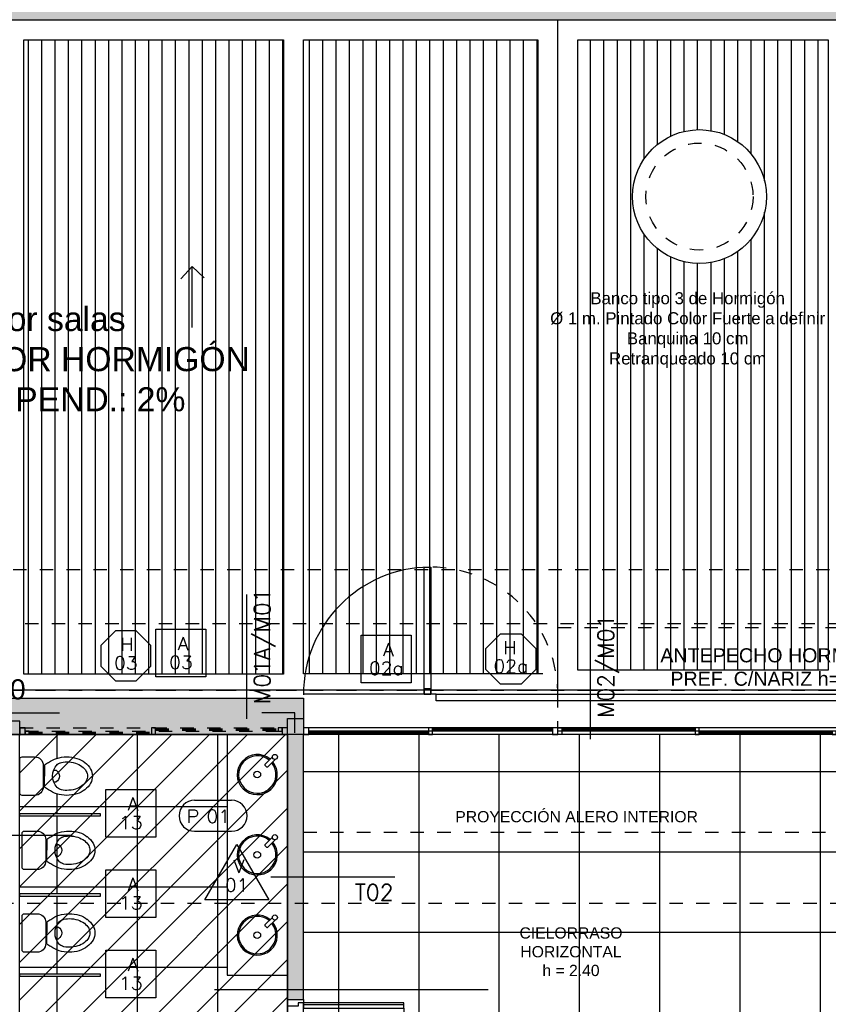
# Model space of a CAD drawing. Header units: metres. Extents: x -4243 to 4656, y 1445 to 4258.
# Tile 25 of 42: x 4481.54 to 4487.58, y 1580.52 to 1587.88. Entities that reach past the tile are written whole.
import ezdxf
from ezdxf.enums import TextEntityAlignment as Align

# ---------------------------------------------------------------- set-up
doc = ezdxf.new("R2010")
doc.units = ezdxf.units.M
doc.header["$LTSCALE"] = 0.3
for name, pattern in [('ACAD_ISO12W100', [21, 12, -3, 0, -3, 0, -3]), ('DASHDOT', [1, 0.5, -0.25, 0, -0.25]), ('RAYITAS', [0.375, 0.25, -0.125])]:
    doc.linetypes.add(name, pattern=pattern)
for name, color, linetype in [('0 notas JP', 4, 'Continuous'), ('A ALUMINIO', 4, 'Continuous'), ('A CARPINTERIA', 4, 'Continuous'), ('A CIELORRASO', 42, 'Continuous'), ('A EQUIPAMIENTO', 4, 'Continuous'), ('A HATCH MURO ALB', 252, 'Continuous'), ('A HATCH TABIQUE', 254, 'Continuous'), ('A HERRERÍA', 4, 'Continuous'), ('A MURO', 1, 'Continuous'), ('A MURO VISTO', 2, 'Continuous'), ('A PAVIMENTO', 253, 'Continuous'), ('A PROYEECIÓN CUBIERTA', 242, 'Continuous'), ('A TABIQUE', 2, 'Continuous'), ('A-ALBA-1', 1, 'Continuous'), ('LÍMITE PADRÓN_RETIROS', 241, 'Continuous'), ('TXT', 3, 'Continuous'), ('TXT 1.100', 3, 'Continuous'), ('TXT COTA', 3, 'Continuous'), ('TXT PLANILLAS', 3, 'Continuous'), ('TXT TERMINACIONES', 3, 'Continuous')]:
    doc.layers.add(name, color=color, linetype=linetype)
doc.layers.add('A_PAVIMENTO EXT_', color=254, linetype='Continuous', lineweight=9)
doc.styles.add('arial', font='arial.ttf')
doc.styles.add('ROMANS', font='romans', dxfattribs={"height": 2})
doc.styles.add('Tahoma', font='tahoma.ttf')
doc.styles.add('TXT-ANOT', font='arial.ttf')
pattern_1 = [(90, (4464.30857, 1583.02022), (-0.1, 9e-17), [])]

# ---------------------------------------------------------------- blocks, each defined once
blk = doc.blocks.new('A03')
at = {"linetype": 'RAYITAS'}
for p, q in [((9.07, 3.3), (11.07, 3.3)), ((9.07, 3.25), (11.07, 3.25)), ((9.11, 3.275), (11.03, 3.275))]:
    blk.add_line(p, q, dxfattribs=at)
at = {"color": 8, "linetype": 'RAYITAS'}
for p, q in [((9.14, 3.2925), (10.055, 3.2925)), ((9.14, 3.2825), (10.055, 3.2825)), ((10.085, 3.2675), (11, 3.2675)), ((10.085, 3.2575), (11, 3.2575))]:
    blk.add_line(p, q, dxfattribs=at)
at = {"linetype": 'RAYITAS'}
for points in [[(9.07, 3.3), (9.11, 3.3), (9.11, 3.25), (9.07, 3.25)], [(9.11, 3.3), (9.14, 3.3), (9.14, 3.275), (9.11, 3.275)], [(10.055, 3.3), (10.085, 3.3), (10.085, 3.25), (10.055, 3.25)], [(11, 3.275), (11.03, 3.275), (11.03, 3.25), (11, 3.25)], [(11.03, 3.3), (11.07, 3.3), (11.07, 3.25), (11.03, 3.25)]]:
    blk.add_lwpolyline(points, close=True, dxfattribs=at)
blk = doc.blocks.new('A02')
for p, q in [((-3.9799, 0), (0, 0)), ((-3.9799, -0.05), (0, -0.05)), ((-0.885, -0.05), (-0.885, -0.05))]:
    blk.add_line(p, q)
at = {"color": 8}
for p, q in [((-2.9558, -0.0073), (-3.9499, -0.0073)), ((-2.9558, -0.0173), (-3.9499, -0.0173)), ((-1.9316, -0.0323), (-2.9258, -0.0323)), ((-1.9316, -0.0423), (-2.9258, -0.0423)), ((-0.965, -0.0323), (-1.86, -0.0323)), ((-0.965, -0.0423), (-1.86, -0.0423)), ((-0.04, -0.0073), (-0.935, -0.0073)), ((-0.04, -0.0173), (-0.935, -0.0173))]:
    blk.add_line(p, q, dxfattribs=at)
at = {"linetype": 'ByBlock'}
for p, q in [((-3.9499, -0.025), (-1.9, -0.025)), ((-1.86, -0.025), (-0.04, -0.025))]:
    blk.add_line(p, q, dxfattribs=at)
for points in [[(-3.9499, -0.025), (-3.9499, 0), (-3.9799, 0), (-3.9799, -0.025)], [(-2.9258, -0.05), (-2.9258, 0), (-2.9558, 0), (-2.9558, -0.05)], [(-1.9, 0), (-1.9, -0.05), (-1.93, -0.05), (-1.93, 0)], [(-1.86, 0), (-1.9, 0), (-1.9, -0.05), (-1.86, -0.05)], [(-0.935, -0.05), (-0.935, 0), (-0.965, 0), (-0.965, -0.05)], [(0, 0), (-0.04, 0), (-0.04, -0.05), (0, -0.05)]]:
    blk.add_lwpolyline(points, close=True, dxfattribs=at)
blk = doc.blocks.new('C01')
for p, q in [((-0.12, 0), (-0.12, 0.8)), ((0, 0.775), (0, 0.025)), ((0, 0.037), (0.751, 0.037))]:
    blk.add_line(p, q)
for points in [[(0, 0.775), (-0.04, 0.775), (-0.04, 0.75), (-0.12, 0.75), (-0.12, 0.8), (0, 0.8), (0, 0.775)], [(0, 0.025), (-0.04, 0.025), (-0.04, 0.05), (-0.12, 0.05), (-0.12, 0), (0, 0), (0, 0.025)]]:
    blk.add_lwpolyline(points)
blk.add_lwpolyline([(0, 0.065), (0.751, 0.065), (0.751, 0.025), (0, 0.025)], close=True)
blk.add_arc((0.065, 0.0926), 0.6855, 357.71617, 95.44304)
blk = doc.blocks.new('inodoro niño')
at = {"layer": 'A EQUIPAMIENTO'}
for p, q in [((1259.6503, 494.6312), (1259.6503, 494.5383)), ((1259.9198, 494.6498), (1259.6689, 494.6498)), ((1259.9383, 494.5383), (1259.9383, 494.6312)), ((1259.7121, 494.4646), (1259.7943, 494.4646)), ((1259.7154, 494.4733), (1259.8733, 494.4733)), ((1259.8766, 494.4646), (1259.7943, 494.4646)), ((1259.7512, 494.3962), (1259.7512, 494.3776)), ((1259.8375, 494.3962), (1259.8375, 494.3776))]:
    blk.add_line(p, q, dxfattribs=at)
for centre, radius, start, end in [((1259.6689, 494.6312), 0.0186, 90, 180), ((1259.9198, 494.6312), 0.0186, 0, 90), ((1259.7154, 494.5383), 0.065, 180, 270), ((1259.8733, 494.5383), 0.065, 270, 0), ((1259.7917, 494.392), 0.1077, 137.60729, 156.98138), ((1259.797, 494.392), 0.1077, 23.01862, 42.39271), ((1259.8509, 494.3153), 0.198, 143.1301, 162.74206), ((1259.8509, 494.3153), 0.198, 143.1301, 162.74206), ((1259.7943, 494.2782), 0.1256, 46.85917, 133.14083), ((1259.7377, 494.3153), 0.198, 17.25794, 36.8699), ((1259.7377, 494.3153), 0.198, 17.25794, 36.8699), ((1259.9055, 494.2983), 0.2552, 162.74206, 180), ((1259.9055, 494.2983), 0.2552, 162.74206, 180), ((1259.8447, 494.2983), 0.1575, 161.16052, 179.98209), ((1259.7443, 494.3335), 0.0511, 129.63691, 166.8611), ((1259.7943, 494.4037), 0.0504, 211.09893, 328.90107), ((1259.8443, 494.3335), 0.0511, 13.1389, 50.36309), ((1259.744, 494.2983), 0.1575, 0.0179, 18.83418), ((1259.6832, 494.2983), 0.2552, 0, 17.25794), ((1259.6832, 494.2983), 0.2552, 360, 17.25794), ((1259.9055, 494.2983), 0.2552, 180, 197.25794), ((1259.9055, 494.2983), 0.2552, 180, 197.25794), ((1259.9055, 494.2983), 0.2182, 180, 197.25794), ((1259.6832, 494.2983), 0.2182, 342.74206, 0), ((1259.6832, 494.2983), 0.2552, 342.74206, 360), ((1259.6832, 494.2983), 0.2552, 342.74206, 0), ((1259.8509, 494.2814), 0.198, 197.25794, 216.8699), ((1259.8509, 494.2814), 0.198, 197.25794, 216.8699), ((1259.8509, 494.2814), 0.1611, 197.25794, 216.8699), ((1259.8163, 494.2554), 0.1178, 216.8699, 241.0888), ((1259.7724, 494.2554), 0.1178, 298.9112, 323.1301), ((1259.7377, 494.2814), 0.1611, 323.1301, 342.74206), ((1259.7377, 494.2814), 0.198, 323.1301, 342.74206), ((1259.7377, 494.2814), 0.198, 323.1301, 342.74206), ((1259.8163, 494.2554), 0.1548, 216.8699, 241.0888), ((1259.8163, 494.2554), 0.1548, 216.8699, 241.0888), ((1259.7943, 494.2156), 0.1093, 241.0888, 270), ((1259.7943, 494.2156), 0.1093, 241.0888, 270), ((1259.7943, 494.2156), 0.0724, 241.0888, 270), ((1259.7943, 494.2156), 0.0724, 270, 298.9112), ((1259.7943, 494.2156), 0.1093, 270, 298.9112), ((1259.7943, 494.2156), 0.1093, 270, 298.9112), ((1259.7724, 494.2554), 0.1548, 298.9112, 323.1301), ((1259.7724, 494.2554), 0.1548, 298.9112, 323.1301)]:
    blk.add_arc(centre, radius, start, end, dxfattribs=at)
blk = doc.blocks.new('Mesada baño niños')
at = {"layer": 'A EQUIPAMIENTO'}
blk.add_lwpolyline([(3144.912, 1808.4607), (3144.4615, 1808.4607), (3144.4615, 1806.6607), (3144.912, 1806.6607)], close=True, dxfattribs=at)
for points in [[(3144.5736, 1808.028), (3144.6279, 1808.0823, 0.414214), (3144.6279, 1808.0922), (3144.618, 1808.1021, 0.414214), (3144.6081, 1808.1021), (3144.5538, 1808.0478)], [(3144.5736, 1807.428), (3144.6279, 1807.4823, 0.414214), (3144.6279, 1807.4922), (3144.618, 1807.5021, 0.414214), (3144.6081, 1807.5021), (3144.5538, 1807.4478)], [(3144.5736, 1806.828), (3144.6279, 1806.8823, 0.414214), (3144.6279, 1806.8922), (3144.618, 1806.9021, 0.414214), (3144.6081, 1806.9021), (3144.5538, 1806.8478)]]:
    blk.add_lwpolyline(points, format="xyb", dxfattribs=at)
for centre, radius in [((3144.6865, 1808.1607), 0.025), ((3144.5546, 1808.0288), 0.019), ((3144.6865, 1807.5607), 0.025), ((3144.5546, 1807.4288), 0.019), ((3144.6865, 1806.9607), 0.025), ((3144.5546, 1806.8288), 0.019)]:
    blk.add_circle(centre, radius, dxfattribs=at)
for centre, radius, start, end in [((3144.6865, 1808.1607), 0.15, 230.3554, 219.6446), ((3144.6865, 1808.1607), 0.14, 230.73917, 219.26083), ((3144.6865, 1807.5607), 0.15, 230.3554, 219.6446), ((3144.6865, 1807.5607), 0.14, 230.73917, 219.26083), ((3144.6865, 1806.9607), 0.15, 230.3554, 219.6446), ((3144.6865, 1806.9607), 0.14, 230.73917, 219.26083)]:
    blk.add_arc(centre, radius, start, end, dxfattribs=at)
blk = doc.blocks.new('*U518')
at = {"color": 0, "linetype": 'ByBlock'}
blk.add_lwpolyline([(-0.287, -0.195), (0.287, -0.195), (0.287, 0.354), (-0.287, 0.354)], close=True, dxfattribs=at)
at = {"color": 0, "linetype": 'ByBlock', "style": 'ROMANS', "width": 1.1}
blk.add_text('A', height=0.15, dxfattribs=at).set_placement((-0.088, 0.112))
at = {"color": 0, "linetype": 'ByBlock', "style": 'ROMANS', "width": 1.05}
blk.add_attdef('NRO', text='', height=0.15, dxfattribs=at).set_placement((0, -0.027), align=Align.MIDDLE)
blk = doc.blocks.new('*U519')
at = {"color": 0, "linetype": 'ByBlock', "ltscale": 0.1}
blk.add_lwpolyline([(0, 0.344), (0.119, 0.344), (0.288, 0.175), (0.288, -0.064), (0.119, -0.233), (0, -0.233), (-0.119, -0.233), (-0.288, -0.064), (-0.288, 0.175), (-0.119, 0.344)], close=True, dxfattribs=at)
at = {"color": 0, "style": 'ROMANS', "width": 1.1}
blk.add_text('H', height=0.15, dxfattribs=at).set_placement((-0.088, 0.112))
at = {"color": 0, "linetype": 'ByBlock', "style": 'ROMANS', "width": 1.05}
blk.add_attdef('NRO', text='', height=0.15, dxfattribs=at).set_placement((0, -0.027), align=Align.MIDDLE)
blk = doc.blocks.new('TIPOS_GRAL1')
at = {"color": 0, "linetype": 'ByBlock', "ltscale": 0.5}
blk.add_lwpolyline([(-0.287, -0.195), (0.287, -0.195), (0.287, 0.354), (-0.287, 0.354)], close=True, dxfattribs=at)
at = {"color": 0, "linetype": 'ByBlock', "style": 'ROMANS', "width": 1.1}
blk.add_text('A', height=0.15, dxfattribs=at).set_placement((-0.088, 0.112))
at = {"color": 0, "linetype": 'ByBlock', "style": 'ROMANS', "width": 1.05}
blk.add_attdef('NRO', text='', height=0.15, dxfattribs=at).set_placement((0, -0.027), align=Align.MIDDLE)
blk = doc.blocks.new('TIPOS_GRAL2')
at = {"color": 0, "linetype": 'ByBlock', "ltscale": 0.5}
blk.add_lwpolyline([(0, 0.344), (0.119, 0.344), (0.288, 0.175), (0.288, -0.064), (0.119, -0.233), (0, -0.233), (-0.119, -0.233), (-0.288, -0.064), (-0.288, 0.175), (-0.119, 0.344)], close=True, dxfattribs=at)
at = {"color": 0, "style": 'ROMANS', "width": 1.1}
blk.add_text('H', height=0.15, dxfattribs=at).set_placement((-0.088, 0.112))
at = {"color": 0, "linetype": 'ByBlock', "style": 'ROMANS', "width": 1.05}
blk.add_attdef('NRO', text='', height=0.15, dxfattribs=at).set_placement((0, -0.027), align=Align.MIDDLE)
blk = doc.blocks.new('*U521')
blk.add_lwpolyline([(-0.368, -0.197), (0.366, -0.197), (-0.001, 0.439)], close=True)
at = {"style": 'ROMANS', "width": 1.1}
blk.add_text('V', height=0.15, dxfattribs=at).set_placement((-0.088, 0.112))
at = {"color": 0, "linetype": 'ByBlock', "style": 'ROMANS', "width": 1.05}
blk.add_attdef('NRO', text='', height=0.15, dxfattribs=at).set_placement((0, -0.027), align=Align.MIDDLE)
blk = doc.blocks.new('*U520')
for p, q in [((-0.273, 0.158), (0.153, 0.158)), ((-0.273, -0.198), (0.153, -0.198))]:
    blk.add_line(p, q)
for centre, start, end in [((-0.273, -0.02), 90, 270), ((0.153, -0.02), 270, 90)]:
    blk.add_arc(centre, 0.178, start, end)
at = {"style": 'ROMANS', "width": 1.1}
blk.add_text('P', height=0.15, dxfattribs=at).set_placement((-0.365, -0.102))
at = {"color": 0, "linetype": 'ByBlock', "style": 'ROMANS', "width": 1.05}
blk.add_attdef('NRO', text='', height=0.15, dxfattribs=at).set_placement((0, -0.027), align=Align.MIDDLE)
blk = doc.blocks.new('NIVEL')
h = blk.add_hatch(color=256)
h.paths.add_polyline_path([(0, 0.0782, 0.414214), (-0.0782, 0), (0, 0)])
h.paths.add_polyline_path([(0.0782, 0), (0, 0), (0, -0.0782, 0.414214)])
for p, q in [((0, -0.1483), (0, 0.1483)), ((0.1483, 0), (-0.1483, 0))]:
    blk.add_line(p, q)
blk.add_circle((0, 0), 0.0782)
at = {"style": 'arial'}
blk.add_attdef('NIVEL', (0.2249, -0.0682), '', height=0.15, dxfattribs=at)
blk = doc.blocks.new('FLECHA')
at = {"layer": 'TXT', "ltscale": 0.3}
for points in [[(2941.5776, 1071.6587), (2941.5776, 1071.2022)], [(2941.4865, 1071.2857), (2941.5776, 1071.2022), (2941.6609, 1071.2931)]]:
    blk.add_lwpolyline(points, dxfattribs=at)
blk = doc.blocks.new('*U516')
at = {"linetype": 'DASHDOT'}
blk.add_line((0, -7.94), (0, -1640.17), dxfattribs=at)
at = {"style": 'Tahoma', "flags": 8}
for tag, p in [('NOMBRE_DE_CORTE_1', (0, 0)), ('NOMBRE_DE_CORTE_2', (0, -1648.11))]:
    blk.add_attdef(tag, text='', height=4, dxfattribs=at).set_placement(p, align=Align.BOTTOM_CENTER)
for tag, p in [('NUMERO_DE_PAGINA_1', (0, -1.59)), ('NUMERO_DE_PAGINA_2', (0, -1649.7))]:
    blk.add_attdef(tag, text='', height=3, dxfattribs=at).set_placement(p, align=Align.TOP_CENTER)
blk = doc.blocks.new('TIPO_MURO')
at = {"linetype": 'Continuous'}
blk.add_line((-1.1606, 0), (0, 0), dxfattribs=at)
at = {"style": 'ROMANS', "oblique": 0.17453}
blk.add_attdef('M00', text='', height=0.15, dxfattribs=at).set_placement((-0.6056, 0.2203), align=Align.TOP_LEFT)
blk = doc.blocks.new('A$C4CB05E78')
at = {"layer": 'TXT PLANILLAS'}
ref = blk.add_blockref('TIPO_MURO', (8.9072, 9.8525), dxfattribs=dict(at, xscale=0.8, yscale=0.8, zscale=0.8, rotation=270))
ref.add_attrib('M00', 'M01A/M01', dxfattribs={"layer": '0', "height": 0.12, "rotation": 90, "style": 'ROMANS', "oblique": 0.17453}).set_placement((8.9634, 10.8252), align=Align.TOP_RIGHT)
ref = blk.add_blockref('TIPO_MURO', (11.4747, 9.7004), dxfattribs=dict(at, xscale=0.8, yscale=0.8, zscale=0.8, rotation=270))
ref.add_attrib('M00', 'M02/M01', dxfattribs={"layer": '0', "height": 0.12, "rotation": 90, "style": 'ROMANS', "oblique": 0.17453}).set_placement((11.531, 10.629), align=Align.TOP_RIGHT)
ref = blk.add_blockref('TIPO_MURO', (6.6762, 8.9804), dxfattribs=dict(at, xscale=0.8, yscale=0.8, zscale=0.8, rotation=179.9999999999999))
ref.add_attrib('M00', 'T02', dxfattribs={"layer": '0', "height": 0.12, "style": 'ROMANS', "oblique": 0.17453}).set_placement((6.9848, 8.9242), align=Align.TOP_RIGHT)
ref = blk.add_blockref('TIPO_MURO', (10.0153, 8.671), dxfattribs=dict(at, xscale=-0.8, yscale=0.8, zscale=0.8, rotation=179.9999999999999))
ref.add_attrib('M00', 'T02', dxfattribs={"layer": '0', "height": 0.12, "style": 'ROMANS', "oblique": 0.17453}).set_placement((10.0038, 8.6148), align=Align.TOP_RIGHT)
blk = doc.blocks.new('A$C255B2852')
at = {"layer": 'TXT TERMINACIONES', "insert": (12.929, 10.403), "char_height": 0.105, "attachment_point": 5, "style": 'TXT-ANOT'}
blk.add_mtext_dynamic_manual_height_columns('ANTEPECHO HORMIGÓN PREF. C/NARIZ h=50cm', width=1.914802, gutter_width=0.000625, heights=[0], dxfattribs=at)
blk = doc.blocks.new('Terreno aeroparque')
at = {"layer": 'LÍMITE PADRÓN_RETIROS', "linetype": 'DASHDOT'}
blk.add_lwpolyline([(-57.7191, -9.9997), (8.2605, -9.9997)], dxfattribs=at)
blk = doc.blocks.new('Cielorraso 1')
at = {"layer": 'A CIELORRASO'}
h = blk.add_hatch(dxfattribs=at)
h.set_pattern_fill('_USER', color=256, scale=0.2, angle=45, pattern_type=0)
h.set_pattern_definition([(45, (-4470.85353, -1578.65922), (-0.141421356, 0.141421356), [])])
h.paths.add_polyline_path([(-2, 3.88), (0, 3.88), (0, 0), (-2, 0)])
blk.add_lwpolyline([(-2, 3.88), (0, 3.88), (0, 0), (-2, 0)], close=True, dxfattribs=at)
blk = doc.blocks.new('cielorraso')
at = {"layer": 'A CIELORRASO'}
blk.add_line((4482.9994, 1580.633), (4485.0456, 1580.633), dxfattribs=at)
blk.add_blockref('Cielorraso 1', (4483.5435, 1578.6592), dxfattribs=at)
at = {"layer": 'A CIELORRASO', "insert": (4485.6632, 1580.9158), "char_height": 0.105, "attachment_point": 5, "style": 'TXT-ANOT'}
blk.add_mtext_dynamic_manual_height_columns('{\\H0.8x;CIELORRASO \\PHORIZONTAL\\Ph = 2.40}', width=2.974512, gutter_width=0.000625, heights=[0], dxfattribs=at)
blk = doc.blocks.new('CIELORRASO1')
at = {"layer": 'A ALUMINIO'}
blk.add_blockref('cielorraso', (99.999, -0.0009), dxfattribs=at)

msp = doc.modelspace()

# ---------------------------------------------------------------- hatches: boundary and pattern name
at = {"layer": 'A HATCH MURO ALB'}
h = msp.add_hatch(color=256, dxfattribs=at)
h.dxf.hatch_style = 1
h.paths.add_polyline_path([(4483.66369, 1582.53921), (4483.66369, 1582.80922), (4481.42369, 1582.80922), (4481.42369, 1582.53921)])
at = {"layer": 'A HATCH TABIQUE'}
h = msp.add_hatch(color=256, dxfattribs=at)
h.dxf.hatch_style = 1
h.paths.add_polyline_path([(4483.54353, 1580.55894), (4483.66353, 1580.55894), (4483.66353, 1582.53922), (4483.54353, 1582.53922)])
at = {"layer": 'A PAVIMENTO'}
h = msp.add_hatch(dxfattribs=at)
h.set_pattern_fill('_USER', color=256, scale=0.1, angle=-270, pattern_type=0)
h.set_pattern_definition(pattern_1)
h.paths.add_polyline_path([(4483.51356, 1582.98921), (4481.57354, 1582.98922), (4481.57354, 1587.73037), (4483.51356, 1587.73037)])
h = msp.add_hatch(dxfattribs=at)
h.set_pattern_fill('_USER', color=256, scale=0.1, angle=-270, pattern_type=0)
h.set_pattern_definition(pattern_1)
edge = h.paths.add_edge_path()
edge.add_line((4485.45169, 1582.99079), (4483.66356, 1582.99079))
edge.add_line((4483.66356, 1582.99079), (4483.66343, 1587.73037))
edge.add_line((4483.66343, 1587.73037), (4485.41359, 1587.73037))
edge.add_line((4485.41359, 1587.73037), (4485.41372, 1582.99079))
h = msp.add_hatch(dxfattribs=at)
h.set_pattern_fill('_USER', color=256, scale=0.1, angle=-270, pattern_type=0)
h.set_pattern_definition(pattern_1)
h.paths.add_polyline_path([(4485.71365, 1587.73037), (4487.58362, 1587.73037), (4487.58362, 1583.01953), (4485.71365, 1583.01953)])
edge = h.paths.add_edge_path(flags=16)
edge.add_arc((4486.62226, 1586.55861), 0.5, 0, 360)
h = msp.add_hatch(dxfattribs=at)
h.set_pattern_fill('_USER', color=256, scale=0.6, angle=900, double=1, pattern_type=0)
h.set_pattern_definition([(180, (7514.8229, 3389.1999), (-4e-16, -0.6), []), (270, (7514.8229, 3389.1999), (0.6, -3e-16), [])])
h.paths.add_polyline_path([(4481.54353, 1579.75894), (4481.54353, 1579.20922), (4482.29353, 1579.20922), (4482.29353, 1579.45922), (4482.89353, 1579.4592), (4482.89353, 1579.2593), (4483.54353, 1579.25922), (4483.54353, 1579.75894), (4483.54353, 1579.75894), (4483.54353, 1580.55894), (4483.54353, 1580.73922), (4483.09307, 1580.73922), (4483.09307, 1582.53921), (4481.54353, 1582.53921), (4481.54353, 1582.53921), (4481.54353, 1582.35326, -0.4142135), (4481.56211, 1582.37184), (4481.65501, 1582.37184, -0.4142136), (4481.72004, 1582.30681), (4481.72874, 1582.31008, -0.0847321), (4481.75924, 1582.32967, -0.0857861), (4481.81931, 1582.36036, -0.0754446), (4481.89501, 1582.37185, -0.0743968), (4481.96969, 1582.36067, -0.0871377), (4482.03077, 1582.32967, -0.1052572), (4482.07314, 1582.28112, -0.1279743), (4482.087, 1582.22785, -0.1268239), (4482.07338, 1582.17501, -0.10607), (4482.03077, 1582.12603, -0.0857828), (4481.97071, 1582.09534, -0.0754446), (4481.89501, 1582.08385, -0.0754454), (4481.81931, 1582.09534, -0.0857819), (4481.75924, 1582.12603, -0.0847374), (4481.72874, 1582.14561), (4481.72004, 1582.14888, -0.4142136), (4481.65501, 1582.08385), (4481.56211, 1582.08385, -0.4142136), (4481.54353, 1582.10243), (4481.54353, 1581.94922), (4482.14353, 1581.94922), (4482.14353, 1581.92922), (4481.54353, 1581.92922), (4481.54353, 1581.34922), (4482.14353, 1581.34922), (4482.14353, 1581.32922), (4481.54353, 1581.32922), (4481.54353, 1580.74922), (4482.14353, 1580.74922), (4482.14353, 1580.72922), (4481.54353, 1580.72922), (4481.54353, 1580.55894)])
h = msp.add_hatch(dxfattribs=at)
h.set_pattern_fill('_USER', color=256, scale=0.6, angle=900, double=1, pattern_type=0)
h.set_pattern_definition([(180, (4432.9265, 1437.6616), (-4e-16, -0.6), []), (270, (4432.9265, 1437.6616), (0.6, -4e-16), [])])
h.paths.add_polyline_path([(4487.64343, 1582.53922), (4487.6436, 1575.18923), (4484.9636, 1575.18923), (4484.96359, 1574.98921), (4483.66365, 1574.98922), (4483.66353, 1582.53922)])
at = {"layer": 'A_PAVIMENTO EXT_'}
h = msp.add_hatch(dxfattribs=at)
h.set_pattern_fill('AR-CONC', color=252, scale=0.004)
h.set_pattern_definition([(50, (-4e-07, -0.05155), (0.728738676, -0.06375634), [0.0762, -0.8382]), (355, (-4e-07, -0.05155), (-0.14097369, 0.76422738), [0.06096, -0.67056234]), (100.451445, (0.0607, -0.0569), (0.58776499, 0.70047101), [0.06476004, -0.71236098]), (46.1842, (-4e-07, 0.15165), (1.08431616, -0.16816931), [0.1143, -1.2573]), (96.635558, (0.0904, 0.1376), (0.94961654, 0.9897045), [0.0971401, -1.06854243]), (351.18415, (-4e-07, 0.1516), (0.94961654, 0.9897045), [0.09143987, -1.00583893]), (21, (0.1016, 0.10085), (0.606457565, -0.40906079), [0.0762, -0.8382]), (326, (0.1016, 0.10085), (0.24720811, 0.73675186), [0.06096, -0.67056]), (71.451445, (0.15214, 0.06676), (0.85366568, 0.32769108), [0.06476004, -0.71235975]), (37.5, (-4e-07, -0.05155), (0.012354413, 0.338220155), [0, -0.662432, 0, -0.68072, 0, -0.6731]), (7.5, (-4e-07, -0.05155), (0.26727865, 0.4007223), [0, -0.388112, 0, -0.647192, 0, -0.25654]), (327.5, (-0.22657, -0.05155), (0.54236238, -0.022914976), [0, -0.254, 0, -0.79248, 0, -1.05156]), (317.5, (-0.32817, -0.05155), (0.592516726, 0.101705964), [0, -0.3302, 0, -0.526288, 0, -0.74676])])
h.paths.add_polyline_path([(4496.09429, 1592.61769), (4462.48328, 1592.61769), (4462.48329, 1589.66294), (4462.13353, 1589.66294), (4462.13353, 1587.88037), (4466.83362, 1587.88037), (4466.83362, 1590.37486), (4466.62857, 1590.37486), (4466.62857, 1590.77486), (4473.09367, 1590.77486), (4473.09367, 1590.37061), (4472.87353, 1590.37486), (4472.87353, 1587.88037), (4495.14429, 1587.88037), (4495.14429, 1588.93037), (4496.09429, 1588.93037)])
h.paths.add_polyline_path([(4499.509, 1564.50869), (4485.37438, 1564.50869), (4485.37438, 1566.38925), (4462.0832, 1566.4408), (4462.0832, 1563.85423), (4499.65796, 1558.70844)])
h.paths.add_polyline_path([(4459.13117, 1591.51449), (4456.0512, 1591.51449), (4456.0512, 1593.93894), (4459.13117, 1593.93894)])
h.paths.add_polyline_path([(4456.20119, 1568.78922), (4458.9812, 1568.78922), (4458.9812, 1572.14516), (4458.68118, 1572.14516), (4458.6812, 1575.70266), (4458.98119, 1575.70266), (4458.98119, 1579.26016), (4458.68118, 1579.26016), (4458.6812, 1582.86922), (4458.98119, 1582.86922), (4458.9812, 1587.67882), (4456.20119, 1587.67882)])
h.paths.add_polyline_path([(4456.23049, 1568.48766), (4458.98119, 1568.48766), (4458.98119, 1567.88932), (4456.23049, 1567.88932)])

# ---------------------------------------------------------------- linework, layer by layer
at = {"layer": 'A ALUMINIO'}
for points in [[(4481.42343, 1582.63922), (4481.42343, 1582.53922), (4481.54353, 1582.53921), (4481.54353, 1582.63922)], [(4483.54353, 1582.65922), (4483.66353, 1582.65922), (4483.66353, 1582.53922), (4483.54353, 1582.53922)]]:
    msp.add_lwpolyline(points, close=True, dxfattribs=at)
at = {"layer": 'A EQUIPAMIENTO'}
for points in [[(4482.14353, 1581.92922), (4481.54353, 1581.92922), (4481.54353, 1581.94922), (4482.14353, 1581.94922)], [(4482.14353, 1581.32922), (4481.54353, 1581.32922), (4481.54353, 1581.34922), (4482.14353, 1581.34922)], [(4482.14353, 1580.72922), (4481.54353, 1580.72922), (4481.54353, 1580.74922), (4482.14353, 1580.74922)]]:
    msp.add_lwpolyline(points, close=True, dxfattribs=at)
msp.add_circle((4486.62226, 1586.55861), 0.5, dxfattribs=at)
at = {"layer": 'A EQUIPAMIENTO', "color": 251, "linetype": 'RAYITAS', "ltscale": 0.1}
msp.add_circle((4486.62226, 1586.55861), 0.4, dxfattribs=at)
at = {"layer": 'A HERRERÍA'}
for points in [[(4484.61468, 1582.83922), (4484.56491, 1582.83922), (4484.56491, 1583.78918), (4484.61468, 1583.78918)], [(4484.56491, 1582.83922), (4484.61468, 1582.83922), (4484.61468, 1582.87901), (4484.56491, 1582.87901)], [(4492.68271, 1582.78921), (4484.6545, 1582.78921), (4484.6545, 1582.83921), (4492.68271, 1582.83921)]]:
    msp.add_lwpolyline(points, close=True, dxfattribs=at)
msp.add_arc((4484.6136, 1582.83922), 0.95001, 90.603238, 180.301403, dxfattribs=at)
at = {"layer": 'A HERRERÍA', "color": 8, "linetype": 'RAYITAS'}
msp.add_arc((4484.6136, 1582.83924), 0.94994, 358.49058, 89.939751, dxfattribs=at)
at = {"layer": 'A MURO'}
msp.add_lwpolyline([(4483.66359, 1582.80922), (4483.6636, 1582.53922), (4481.42343, 1582.53921), (4481.42343, 1582.80921), (4483.66359, 1582.80922)], dxfattribs=at)
at = {"layer": 'A MURO VISTO', "linetype": 'RAYITAS'}
msp.add_lwpolyline([(4485.56365, 1582.53922), (4485.56365, 1583.33921), (4491.77355, 1583.33921), (4491.77355, 1582.53949)], dxfattribs=at)
at = {"layer": 'A PAVIMENTO'}
msp.add_line((4462.0832, 1587.88037), (4496.19429, 1587.88037), dxfattribs=at)
for points in [[(4483.51356, 1582.98921), (4481.57354, 1582.98922), (4481.57354, 1587.73037), (4483.51356, 1587.73037)], [(4485.71365, 1587.73037), (4487.58362, 1587.73037), (4487.58362, 1583.01953), (4485.71365, 1583.01953)]]:
    msp.add_lwpolyline(points, close=True, dxfattribs=at)
for points in [[(4485.45169, 1582.99079), (4483.66356, 1582.99079), (4483.66343, 1587.73037), (4485.41359, 1587.73037), (4485.41372, 1582.99079)], [(4484.6545, 1582.83922), (4483.6636, 1582.83922)]]:
    msp.add_lwpolyline(points, dxfattribs=at)
at = {"layer": 'A PROYEECIÓN CUBIERTA', "linetype": 'RAYITAS'}
msp.add_line((4483.66353, 1581.80953), (4487.64353, 1581.80953), dxfattribs=at)
for points in [[(4495.79435, 1582.84357), (4495.79423, 1583.76953), (4462.38353, 1583.76953), (4462.38353, 1582.86921)], [(4496.39429, 1583.36921), (4496.39429, 1571.95095), (4493.81427, 1571.95095), (4493.81427, 1568.33925), (4481.11624, 1568.33925), (4481.11624, 1571.33922), (4472.51904, 1571.33922), (4472.51904, 1568.33925), (4462.88353, 1568.33925), (4462.87445, 1572.19672), (4461.7833, 1572.19672), (4461.7833, 1583.36921), (4496.39429, 1583.36921)]]:
    msp.add_lwpolyline(points, dxfattribs=at)
at = {"layer": 'A TABIQUE'}
msp.add_lwpolyline([(4483.54353, 1580.55894), (4483.66353, 1580.55894), (4483.66353, 1582.53922), (4483.54353, 1582.53922)], close=True, dxfattribs=at)
at = {"layer": 'A-ALBA-1'}
for points in [[(4462.0833, 1587.87998), (4466.83362, 1587.87998), (4466.83362, 1590.37486), (4472.87353, 1590.37486), (4472.87353, 1587.88037), (4496.19429, 1587.88037), (4496.19429, 1582.86953), (4462.0833, 1582.86921)], [(4485.56365, 1587.88037), (4491.77355, 1587.88037), (4491.77355, 1582.86953), (4485.56365, 1582.86953)]]:
    msp.add_lwpolyline(points, close=True, dxfattribs=at)
at = {"layer": 'TXT'}
for p, q in [((4481.47878, 1582.69982), (4481.83971, 1582.69982)), ((4483.59878, 1582.69982), (4483.35153, 1582.69982)), ((4483.59878, 1582.55039), (4483.59878, 1582.69982))]:
    msp.add_line(p, q, dxfattribs=at)

# ---------------------------------------------------------------- block references
msp.add_blockref('Terreno aeroparque', (4498.87958, 1592.86924))
at = {"layer": '0 notas JP', "linetype": 'ACAD_ISO12W100', "xscale": -0.035, "yscale": 0.035, "zscale": 0.035, "rotation": 90}
msp.add_blockref('*U516', (4446.72019, 1581.27924), dxfattribs=at)
at = {"layer": 'A ALUMINIO', "color": 6, "xscale": -1, "rotation": 180}
msp.add_blockref('A03', (4472.47353, 1585.83922), dxfattribs=at)
at = {"layer": 'A ALUMINIO', "color": 6, "rotation": 180}
msp.add_blockref('A02', (4483.66353, 1582.53922), dxfattribs=at)
at = {"layer": 'A ALUMINIO'}
msp.add_blockref('CIELORRASO1', (-100, 0), dxfattribs=at)
at = {"layer": 'A CARPINTERIA', "xscale": -1, "rotation": 180}
msp.add_blockref('C01', (4483.66353, 1580.55894), dxfattribs=at)
at = {"layer": 'A EQUIPAMIENTO', "xscale": -1, "rotation": 90}
for p in [(4976.19333, 2842.02218), (4976.21124, 2841.46759), (4976.21124, 2840.84982)]:
    msp.add_blockref('inodoro niño', p, dxfattribs=at)
at = {"layer": 'A HERRERÍA'}
msp.add_blockref('A$C4CB05E78', (4474.33197, 1572.80412), dxfattribs=at)
at = {"layer": 'A HERRERÍA', "rotation": 359.9999999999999}
msp.add_blockref('A$C255B2852', (4474.28904, 1572.63922), dxfattribs=at)
at = {"layer": 'A TABIQUE', "rotation": 180}
msp.add_blockref('Mesada baño niños', (7628.00505, 3389.19991), dxfattribs=at)
at = {"layer": 'TXT 1.100'}
msp.add_blockref('NIVEL', (4480.77483, 1582.86939), dxfattribs=at).add_auto_attribs({'NIVEL': '+ 1.50'})
at = {"layer": 'TXT COTA', "rotation": 179.9999999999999}
msp.add_blockref('FLECHA', (7424.40916, 2657.2377), dxfattribs=at)
at = {"layer": 'TXT PLANILLAS'}
ref = msp.add_blockref('TIPOS_GRAL2', (4482.33652, 1583.0908), dxfattribs=dict(at, xscale=-0.65, yscale=0.65, zscale=0.65))
ref.add_attrib('NRO', '03', dxfattribs={"layer": '0', "color": 0, "linetype": 'ByBlock', "height": 0.0975, "style": 'ROMANS', "width": 1.05}).set_placement((4482.33652, 1583.0732), align=Align.MIDDLE)
at = {"layer": 'TXT PLANILLAS', "extrusion": (0, 0, -1)}
ref = msp.add_blockref('TIPOS_GRAL1', (-4482.7482, 1583.09574), dxfattribs=dict(at, xscale=0.65, yscale=0.65, zscale=-0.65))
ref.add_attrib('NRO', '03', dxfattribs={"layer": '0', "color": 0, "linetype": 'ByBlock', "ltscale": 0.5, "height": 0.0975, "rotation": 180, "style": 'ROMANS', "text_generation_flag": 6, "width": 1.05}).set_placement((4482.7482, 1583.07813), align=Align.MIDDLE)
at = {"layer": 'TXT PLANILLAS'}
ref = msp.add_blockref('*U518', (4484.28234, 1583.0512), dxfattribs=dict(at, xscale=-0.65, yscale=0.65, zscale=0.65, rotation=0.001527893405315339))
ref.add_attrib('NRO', '02a', dxfattribs={"layer": '0', "color": 0, "linetype": 'ByBlock', "height": 0.0975, "rotation": 0.001528, "style": 'ROMANS', "width": 1.05}).set_placement((4484.28234, 1583.03359), align=Align.MIDDLE)
at = {"layer": 'TXT PLANILLAS', "xscale": 0.65, "yscale": 0.65, "zscale": 0.65}
msp.add_blockref('*U519', (4485.21264, 1583.06658), dxfattribs=at).add_auto_attribs({'NRO': '02a'})
at = {"layer": 'TXT PLANILLAS', "extrusion": (0, 0, -1)}
ref = msp.add_blockref('*U518', (-4482.37372, 1581.89764), dxfattribs=dict(at, xscale=0.65, yscale=0.65, zscale=-0.65))
ref.add_attrib('NRO', '13', dxfattribs={"layer": '0', "color": 0, "linetype": 'ByBlock', "ltscale": 0.5, "height": 0.0975, "rotation": 180, "style": 'ROMANS', "text_generation_flag": 6, "width": 1.05}).set_placement((4482.37372, 1581.88003), align=Align.MIDDLE)
ref = msp.add_blockref('*U520', (-4483.02702, 1581.94412), dxfattribs=dict(at, xscale=-0.65, yscale=0.65, zscale=-0.65))
ref.add_attrib('NRO', '01', dxfattribs={"layer": '0', "color": 0, "linetype": 'ByBlock', "ltscale": 0.5, "height": 0.0975, "rotation": 180, "style": 'ROMANS', "text_generation_flag": 6, "width": 1.05}).set_placement((4483.02702, 1581.92651), align=Align.MIDDLE)
ref = msp.add_blockref('*U521', (-4483.16513, 1581.431), dxfattribs=dict(at, xscale=0.65, yscale=0.65, zscale=-0.65))
ref.add_attrib('NRO', '01', dxfattribs={"layer": '0', "color": 0, "linetype": 'ByBlock', "ltscale": 0.5, "height": 0.0975, "rotation": 180, "style": 'ROMANS', "text_generation_flag": 6, "width": 1.05}).set_placement((4483.16513, 1581.41339), align=Align.MIDDLE)
ref = msp.add_blockref('*U518', (-4482.37372, 1581.29764), dxfattribs=dict(at, xscale=0.65, yscale=0.65, zscale=-0.65))
ref.add_attrib('NRO', '13', dxfattribs={"layer": '0', "color": 0, "linetype": 'ByBlock', "ltscale": 0.5, "height": 0.0975, "rotation": 180, "style": 'ROMANS', "text_generation_flag": 6, "width": 1.05}).set_placement((4482.37372, 1581.28003), align=Align.MIDDLE)
ref = msp.add_blockref('*U518', (-4482.37372, 1580.69764), dxfattribs=dict(at, xscale=0.65, yscale=0.65, zscale=-0.65))
ref.add_attrib('NRO', '13', dxfattribs={"layer": '0', "color": 0, "linetype": 'ByBlock', "ltscale": 0.5, "height": 0.0975, "rotation": 180, "style": 'ROMANS', "text_generation_flag": 6, "width": 1.05}).set_placement((4482.37372, 1580.68003), align=Align.MIDDLE)

# ---------------------------------------------------------------- texts
at = {"layer": 'TXT', "ltscale": 0.3, "attachment_point": 5, "rotation": 0.011622, "style": 'TXT-ANOT'}
for s, insert, char_height, width in [('Banco tipo 3 de Hormigón \\P%%C 1 m. Pintado Color Fuerte a definir\\PBanquina 10 cm\\PRetranqueado 10 cm', (4486.53388, 1585.56049), 0.09, 2.8316274), ('Espacio exterior salas\\PPAVIMENTO EXTERIOR HORMIGÓN RAYADO Y LISO. PEND.: 2%', (4481.10484, 1585.3421), 0.18, 4.6069722)]:
    msp.add_mtext(s, dxfattribs=dict(at, insert=insert, char_height=char_height, width=width))
at = {"layer": 'TXT TERMINACIONES', "insert": (4485.70424, 1581.92391), "char_height": 0.105, "attachment_point": 5, "style": 'TXT-ANOT'}
msp.add_mtext_dynamic_manual_height_columns('{\\H0.8x;PROYECCIÓN ALERO INTERIOR}', width=2.9745119, gutter_width=0.000625, heights=[0], dxfattribs=at)

doc.saveas('drawing.dxf')
